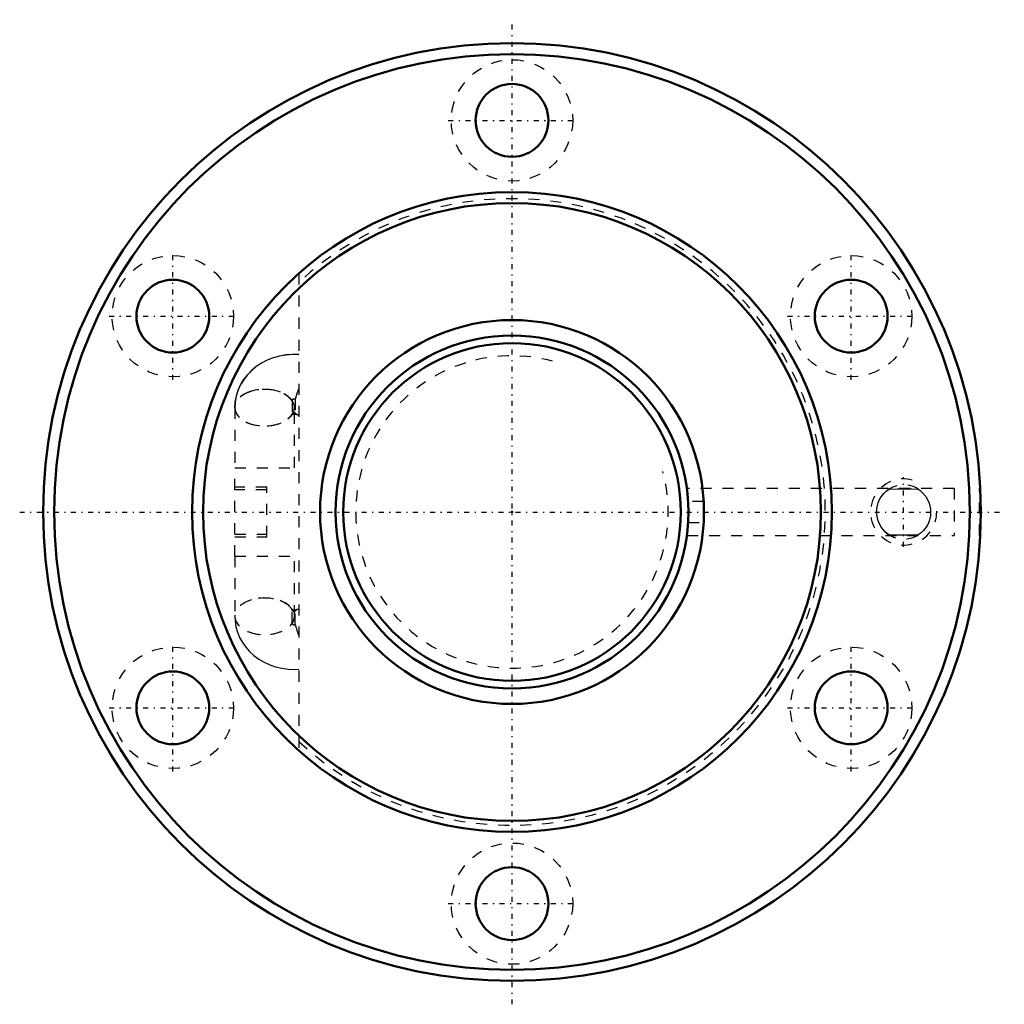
# Model space of a CAD drawing. Header units: millimetres. Extents: x -44.6 to 44.6, y -44.6 to 44.6.
import ezdxf

# ---------------------------------------------------------------- set-up
doc = ezdxf.new("R2010")
doc.units = ezdxf.units.MM
doc.linetypes.add('Center', pattern=[1.5, 0.45, -0.5, 0.05, -0.5])
doc.linetypes.add('Dashed', pattern=[2, 1, -1])
for name, color, linetype, lineweight in [('2d ConnectionPoints', 7, 'Continuous', 50), ('AM_0', 7, 'Continuous', 50), ('AM_5', 3, 'Continuous', 25), ('AM_7', 7, 'Center', 25), ('AM_9', 6, 'Dashed', 25)]:
    doc.layers.add(name, color=color, linetype=linetype, lineweight=lineweight)

# ---------------------------------------------------------------- blocks, each defined once
blk = doc.blocks.new('1_BIF3205V_10RR_Nut_0_in_BIF3205V_10RRG0_96LC0_000_2')
at = {"layer": 'AM_0'}
blk.add_line((42.447, -2.125), (42.448, -2.125), dxfattribs=at)
for centre, radius in [((0, 0), 42.5), ((0, 0), 41.5), ((0, 35.5), 3.3), ((0, 0), 29), ((0, 0), 28), ((-30.744, 17.75), 3.3), ((30.744, 17.75), 3.3), ((0, 0), 17.4), ((-30.744, -17.75), 3.3), ((30.744, -17.75), 3.3), ((0, -35.5), 3.3)]:
    blk.add_circle(centre, radius, dxfattribs=at)
at = {"layer": 'AM_5', "linetype": 'Dashed'}
blk.add_arc((35.5, 0), 3, 75, 15, dxfattribs=at)
at = {"layer": 'AM_7'}
for p, q in [((0, -44.625), (0, 44.625)), ((-5.775, 35.5), (5.775, 35.5)), ((-30.744, 11.975), (-30.744, 23.525)), ((30.744, 11.975), (30.744, 23.525)), ((-36.519, 17.75), (-24.969, 17.75)), ((24.969, 17.75), (36.519, 17.75)), ((35.5, -3.15), (35.5, 3.15)), ((-44.625, 0), (44.625, 0)), ((-30.744, -23.525), (-30.744, -11.975)), ((30.744, -23.525), (30.744, -11.975)), ((-36.519, -17.75), (-24.969, -17.75)), ((24.969, -17.75), (36.519, -17.75)), ((-5.775, -35.5), (5.775, -35.5))]:
    blk.add_line(p, q, dxfattribs=at)
at = {"layer": 'AM_9'}
for p, q in [((-19.33, 21.618), (-19.33, -21.618)), ((-19.94, 10.084), (-19.94, 8.828)), ((-19.64, 10.22), (-19.64, 8.965)), ((-25.12, 9.456), (-25.12, 4)), ((-19.72, 4), (-19.72, 9.456)), ((-25.13, -4), (-25.13, 4)), ((-25.13, 4), (-19.33, 4)), ((-22.23, 2.25), (-25.13, 2.25)), ((-22.23, 2), (-25.13, 2)), ((-22.23, -2.25), (-22.23, 2.25)), ((40.09, 2.125), (15.861, 2.125)), ((40.09, 2.125), (40.09, -2.125)), ((42.39, -2.125), (42.39, 2.125)), ((42.447, 2.125), (42.39, 2.125)), ((17.374, 0.951), (15.972, 0.951)), ((17.374, -0.951), (17.39, -0.597)), ((15.972, -0.951), (17.374, -0.951)), ((-25.13, -2), (-22.23, -2)), ((-25.13, -2.25), (-22.23, -2.25)), ((15.862, -2.125), (40.09, -2.125)), ((42.39, -2.125), (42.447, -2.125)), ((-25.13, -4), (-19.33, -4)), ((-25.12, -4), (-25.12, -9.456)), ((-19.72, -9.456), (-19.72, -4)), ((-19.94, -10.067), (-19.94, -8.845)), ((-19.64, -10.204), (-19.64, -8.981))]:
    blk.add_line(p, q, dxfattribs=at)
for points in [[(-19.33, 14.27), (-19.903, 14.282), (-20.489, 14.238), (-21.068, 14.137), (-21.635, 13.981), (-22.181, 13.769), (-22.699, 13.503), (-23.183, 13.186), (-23.625, 12.821), (-24.018, 12.415), (-24.358, 11.972), (-24.638, 11.5), (-24.858, 11.005), (-25.015, 10.495), (-25.109, 9.976), (-25.14, 9.456)], [(-19.33, 14.26), (-19.905, 14.272), (-20.49, 14.228), (-21.069, 14.127), (-21.634, 13.97), (-22.18, 13.758), (-22.698, 13.492), (-23.181, 13.175), (-23.622, 12.811), (-24.014, 12.404), (-24.352, 11.962), (-24.632, 11.49), (-24.851, 10.995), (-25.007, 10.486), (-25.1, 9.967), (-25.13, 9.456)], [(-19.992, 8.842), (-19.976, 8.85), (-19.925, 8.869), (-19.861, 8.883), (-19.792, 8.892), (-19.715, 8.893), (-19.643, 8.887), (-19.578, 8.875), (-19.524, 8.859), (-19.504, 8.85)], [(-19.916, 8.92), (-19.958, 8.872), (-19.991, 8.843)], [(-19.987, 8.833), (-19.972, 8.841), (-19.923, 8.859), (-19.861, 8.873), (-19.793, 8.882), (-19.718, 8.883), (-19.648, 8.878), (-19.584, 8.866), (-19.531, 8.85), (-19.508, 8.841)], [(34.184, -2.077), (34.029, -1.969), (33.838, -1.812), (33.456, -1.366), (33.18, -0.815), (33.056, -0.266), (33.062, 0.316), (33.184, 0.826), (33.314, 1.125), (33.471, 1.388), (33.694, 1.667), (33.922, 1.885), (34.184, 2.077)], [(34.184, 2.077), (34.907, 2.104), (35.663, 2.11), (36.241, 2.101), (36.816, 2.077)], [(36.816, 2.077), (36.971, 1.969), (37.162, 1.812), (37.544, 1.366), (37.82, 0.815), (37.944, 0.266), (37.938, -0.316), (37.816, -0.826), (37.686, -1.125), (37.529, -1.388), (37.306, -1.667), (37.078, -1.885), (36.816, -2.077)], [(17.399, -0.172), (17.395, 0.437), (17.374, 0.951)], [(15.858, -2.125), (15.861, -2.107), (15.887, -1.901), (15.931, -1.484), (15.972, -0.951)], [(36.816, -2.077), (36.093, -2.104), (35.337, -2.11), (34.759, -2.101), (34.184, -2.077)], [(-19.992, -8.842), (-19.992, -8.842), (-19.968, -8.861), (-19.913, -8.923)], [(-19.504, -8.85), (-19.524, -8.859), (-19.583, -8.876), (-19.65, -8.888), (-19.72, -8.893), (-19.795, -8.892), (-19.864, -8.883), (-19.925, -8.869), (-19.972, -8.852)], [(-25.13, -9.456), (-25.108, -9.893), (-25.026, -10.403), (-24.886, -10.898), (-24.69, -11.375), (-24.439, -11.828), (-24.137, -12.255), (-23.787, -12.651), (-23.39, -13.012), (-22.951, -13.335), (-22.474, -13.616), (-21.963, -13.85), (-21.425, -14.035), (-20.865, -14.169), (-20.29, -14.249), (-19.707, -14.274), (-19.33, -14.26)]]:
    blk.add_lwpolyline(points, dxfattribs=at)
for centre in [(0, 35.5), (-30.744, 17.75), (30.744, 17.75), (-30.744, -17.75), (30.744, -17.75), (0, -35.5)]:
    blk.add_circle(centre, 5.5, dxfattribs=at)
for centre, radius, start, end in [((0, 0), 28.4, 227.10681, 132.89319), ((35.5, 0), 2.459, 57.6352, 132.83397), ((35.5, 0), 2.459, 356.99869, 2.28896), ((35.5, 0), 2.459, 229.36892, 304.6181)]:
    blk.add_arc(centre, radius, start, end, dxfattribs=at)
for centre, major_axis, ratio, start_param, end_param in [((-22.44, 9.456), (-2.7, 0), 0.615661, 3.528909, 9.037461), ((-22.44, 9.456), (-2.69, 0), 0.615661, 3.519692, 9.046679), ((-22.42, 9.456), (2.7, 0), 0.615661, 2.097606, 3.141593), ((-22.42, 9.456), (2.7, 0), 0.615661, 0, 2.097606), ((-18.39, 11.299), (1.118, 2.458), 0.307831, 1.746164, 2.159419), ((-18.39, 11.299), (1.114, 2.449), 0.307831, 1.749776, 2.168636), ((-19.74, 10.084), (-0.2, 0), 0.788011, 4.18879, 6.283185), ((-19.74, 10.067), (-0.2, 0), 0.788011, 4.18879, 6.283185), ((-22.42, 9.456), (2.7, 0), 0.615661, 3.141593, 6.283185), ((-19.74, 8.845), (-0.2, 0), 0.788011, 4.18879, 6.283185), ((-19.74, 8.828), (-0.2, 0), 0.788011, 4.18879, 5.70422), ((-18.39, 11.299), (1.114, 2.449), 0.307831, 2.924835, 3.343695), ((-18.39, 11.299), (1.118, 2.458), 0.307831, 2.934052, 3.347308), ((-22.44, -9.456), (2.69, 0), 0.615661, 2.091179, 4.192007), ((-22.42, -9.456), (2.7, 0), 0.615661, 3.141593, 8.380791), ((-22.42, -9.456), (2.7, 0), 0.615661, 2.097606, 3.141593), ((-22.44, -9.456), (2.69, 0), 0.615661, 0.378099, 2.091179), ((-19.74, -8.845), (0.2, 0), 0.788011, 3.141593, 3.684609), ((-18.39, -11.299), (-1.114, 2.449), 0.307831, 6.081083, 6.499943), ((-19.74, -8.845), (0.2, 0), 0.788011, 3.684609, 5.235988), ((-22.44, -9.456), (2.69, 0), 0.615661, 4.192007, 5.905086), ((-19.74, -10.067), (0.2, 0), 0.788011, 3.141593, 5.235988), ((-18.39, -11.299), (-1.114, 2.449), 0.307831, 0.972956, 1.391816)]:
    blk.add_ellipse(centre, major_axis=major_axis, ratio=ratio, start_param=start_param, end_param=end_param, dxfattribs=at)
blk = doc.blocks.new('2_BIF3205V_10RR000_Shaft_0_in_BIF3205V_10RRG0_96LC0_000_2')
at = {"layer": 'AM_0'}
for radius in [16, 15.3]:
    blk.add_circle((0, 0), radius, dxfattribs=at)
at = {"layer": 'AM_5', "linetype": 'Dashed'}
blk.add_arc((0, 0), 14.159, 75, 15, dxfattribs=at)

msp = doc.modelspace()

# ---------------------------------------------------------------- linework, layer by layer
at = {"layer": '2d ConnectionPoints'}
msp.add_point((0, 0), dxfattribs=at)
msp.add_point((0, 0), dxfattribs=at)

# ---------------------------------------------------------------- block references
for name in ['1_BIF3205V_10RR_Nut_0_in_BIF3205V_10RRG0_96LC0_000_2', '2_BIF3205V_10RR000_Shaft_0_in_BIF3205V_10RRG0_96LC0_000_2']:
    msp.add_blockref(name, (0, 0))

doc.saveas('drawing.dxf')
